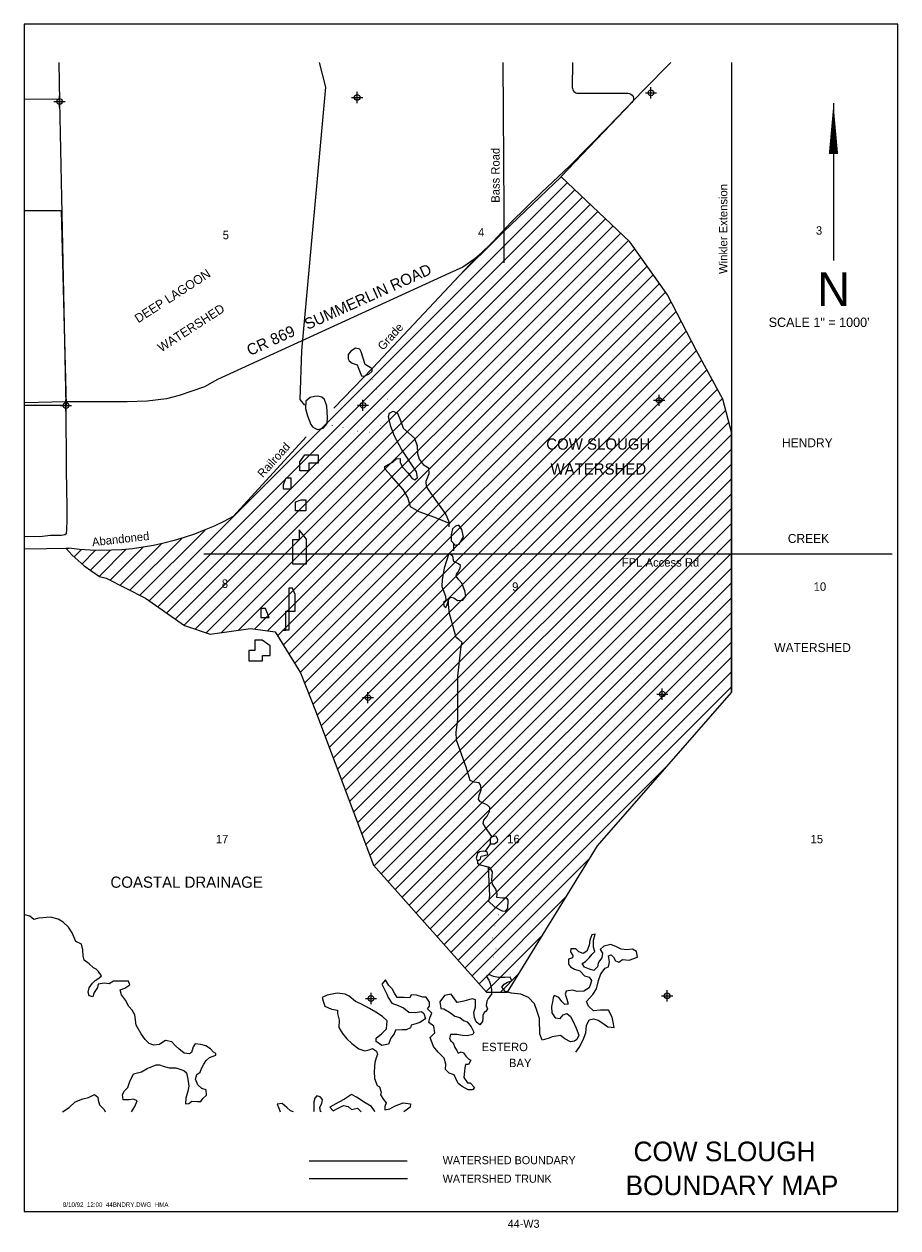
# Model space of a CAD drawing. Extents: x 196417 to 204217, y 778877 to 789624.
import ezdxf
from ezdxf.enums import TextEntityAlignment as Align

# ---------------------------------------------------------------- set-up
doc = ezdxf.new("R2010")
doc.units = 0
doc.header["$LTSCALE"] = 200
doc.header["$PDMODE"] = 34
doc.header["$PDSIZE"] = 50
doc.linetypes.add('STREAM', pattern=[0])
doc.layers.get('0').update_dxf_attribs({"linetype": 'CONTINUOUS'})
for name, color, linetype in [('BORDER', 11, 'CONTINUOUS'), ('EWATER', 4, 'CONTINUOUS'), ('HATCH', 12, 'CONTINUOUS'), ('MAJROADS', 9, 'CONTINUOUS'), ('SEC', 2, 'CONTINUOUS'), ('TEXT', 7, 'CONTINUOUS'), ('TRUNKS', 5, 'STREAM'), ('WATER', 4, 'CONTINUOUS'), ('WSHEDS', 3, 'CONTINUOUS')]:
    doc.layers.add(name, color=color, linetype=linetype)

# ---------------------------------------------------------------- blocks, each defined once
blk = doc.blocks.new('*X')
at = {"color": 0}
for p, q in [((197532.456462, 784475.279021), (201265.101957, 788207.924516)), ((197610.359191, 784420.599228), (201333.304266, 788143.544303)), ((197688.26192, 784365.919436), (201401.506574, 788079.16409)), ((197766.164649, 784311.239643), (201469.708882, 788014.783876)), ((197844.067378, 784256.559851), (201537.91119, 787950.403663)), ((197942.256156, 784222.166107), (201606.113499, 787886.02345)), ((198041.573078, 784188.900508), (201674.315807, 787821.643237)), ((198175.517194, 784190.262102), (201742.518115, 787757.263023)), ((198330.184013, 784212.3464), (201810.720423, 787692.88281)), ((200274.013929, 787349.419009), (200683.282479, 787758.687559)), ((198473.443695, 784223.02356), (201868.118194, 787617.698059)), ((198589.709451, 784206.706795), (201923.091435, 787540.088778)), ((198678.065371, 784162.480194), (201978.064675, 787462.479498)), ((198728.767617, 784080.599918), (202033.037916, 787384.870217)), ((198779.469863, 783998.719642), (202088.011156, 787307.260936)), ((198830.172109, 783916.839367), (202142.984397, 787229.651655)), ((198880.874355, 783834.959091), (202191.236311, 787145.321048)), ((198919.091463, 783740.593678), (202236.59349, 787058.095705)), ((198956.823715, 783645.743408), (202281.950668, 786970.870362)), ((198994.555966, 783550.893139), (202327.307847, 786883.645019)), ((199031.70035, 783455.455001), (202372.665025, 786796.419676)), ((199067.910985, 783359.083114), (202418.063652, 786709.235782)), ((199104.12162, 783262.711228), (202464.857484, 786623.447091)), ((199140.332255, 783166.339342), (202511.651315, 786537.658401)), ((199176.54289, 783069.967455), (202558.445146, 786451.869711)), ((199212.753525, 782973.595569), (202605.238977, 786366.08102)), ((199248.96416, 782877.223682), (202652.032808, 786280.29233)), ((199285.174795, 782780.851796), (202680.060442, 786175.737442)), ((199321.38543, 782684.479909), (202707.215898, 786070.310377)), ((199357.596065, 782588.108023), (202730.492259, 785961.004216)), ((199393.806701, 782491.736136), (202730.492259, 785828.421695)), ((199430.017336, 782395.36425), (202730.492259, 785695.839173)), ((199466.227971, 782298.992364), (202730.492259, 785563.256652)), ((199502.438606, 782202.620477), (202730.492259, 785430.67413)), ((199541.271971, 782108.871321), (202730.492259, 785298.091609)), ((197448.979214, 784524.384294), (198031.796283, 785107.201363)), ((199603.732714, 782038.749543), (202730.492259, 785165.509087)), ((197361.333151, 784569.320752), (197824.334187, 785032.321789)), ((199666.193458, 781968.627765), (202730.492259, 785032.926566)), ((196799.223493, 784935.288745), (196808.244676, 784944.309928)), ((196863.431416, 784866.914146), (196929.366767, 784932.849497)), ((196932.810076, 784803.710285), (197055.337294, 784926.237503)), ((197009.49079, 784747.808477), (197188.151498, 784926.469186)), ((197088.916786, 784694.651952), (197329.068011, 784934.803177)), ((197186.041025, 784659.19367), (197479.899158, 784953.051803)), ((197273.687088, 784614.257211), (197643.426143, 784983.996266)), ((199728.654201, 781898.505987), (202730.492259, 784900.344044)), ((199791.114945, 781828.384209), (202730.492259, 784767.761523)), ((199853.575688, 781758.262431), (202730.492259, 784635.179002)), ((199916.036432, 781688.140653), (202730.492259, 784502.59648)), ((199978.497175, 781618.018875), (202730.492259, 784370.013959)), ((200040.957919, 781547.897097), (202730.492259, 784237.431437)), ((200103.418662, 781477.775319), (202730.492259, 784104.848916)), ((200165.879406, 781407.653541), (202730.492259, 783972.266394)), ((200228.340149, 781337.531763), (202730.492259, 783839.683873)), ((200290.800893, 781267.409985), (202730.492259, 783707.101351)), ((200353.261636, 781197.288207), (202163.681125, 783007.707696)), ((200415.72238, 781127.166429), (201468.45101, 782179.89506)), ((200478.183123, 781057.044651), (201255.63166, 781834.493188)), ((200540.643867, 780986.922873), (201042.81231, 781489.091317)), ((200668.712942, 780982.409427), (200829.99296, 781143.689445))]:
    blk.add_line(p, q, dxfattribs=at)

msp = doc.modelspace()

# ---------------------------------------------------------------- linework, layer by layer
at = {"layer": 'BORDER', "color": 0}
msp.add_lwpolyline([(196416.558642, 779024.044808), (204216.558642, 779024.044808), (204216.558642, 789624.044808), (196416.558642, 789624.044808)], close=True, dxfattribs=at)
at = {"layer": 'EWATER', "color": 0}
for points in [[(198923.529429, 785777.230934), (198999.237785, 785777.230934), (199040.564303, 785777.230934), (199040.564303, 785705.103537), (198959.393025, 785705.103537), (198959.393025, 785636.893813), (198876.647515, 785636.893813), (198876.647515, 785698.142711), (198876.647515, 785716.339538)], [(198757.271861, 785572.030332), (198798.087131, 785572.030332), (198798.087131, 785562.089162), (198798.087131, 785512.178466), (198798.087131, 785471.174052), (198731.714891, 785471.174052), (198731.714891, 785514.157101)], [(198891.173776, 785376.980389), (198932.948938, 785376.980389), (198932.948938, 785330.099363), (198932.948938, 785279.3093), (198888.182816, 785279.3093), (198852.007733, 785279.3093), (198839.445497, 785279.3093), (198839.445497, 785319.831891), (198839.445497, 785359.634836)], [(198872.169472, 785107.82199), (198872.169472, 785018.395942), (198812.8804, 785018.395942), (198812.8804, 784935.610836), (198812.8804, 784890.127286), (198812.8804, 784843.763926), (198812.8804, 784806.461482), (198863.709173, 784806.461482), (198936.956626, 784806.461482), (198936.956626, 784829.072619), (198936.956626, 784894.880291), (198936.956626, 784945.711282), (198936.956626, 785026.881673)], [(198813.123958, 784588.811905), (198779.713959, 784588.811905), (198779.713959, 784420.021545), (198779.713959, 784304.918404), (198779.713959, 784213.560623), (198725.499108, 784213.560623), (198752.981393, 784213.560623), (198752.981393, 784275.981123), (198752.981393, 784383.914597), (198835.25194, 784383.914597), (198835.25194, 784530.610153)], [(198572.532503, 784407.230566), (198529.825542, 784407.230566), (198529.825542, 784324.887686), (198603.072996, 784324.887686)], [(198540.683901, 784125.268354), (198476.658414, 784125.268354), (198476.658414, 784083.528591), (198476.658414, 784030.812326), (198423.929313, 784030.812326), (198423.929313, 783940.132375), (198509.094797, 783940.132375), (198543.947843, 783940.132375), (198543.947843, 783987.178652), (198611.883697, 783987.178652), (198611.883697, 784074.753493)]]:
    msp.add_lwpolyline(points, close=True, dxfattribs=at)
at = {"layer": 'MAJROADS', "color": 0}
for points in [[(196726.7677, 789280.583655), (196733.474151, 788933.396155), (196789.977753, 786218.454124), (196793.534341, 785639.156081), (196799.445183, 785312.335842), (196798.527763, 785190.849277), (196793.769139, 785115.475458), (196793.452787, 785073.583539), (196780.821941, 785065.30006), (196751.434327, 785057.143123), (196650.893722, 785057.902366), (196558.636594, 785046.030764), (196416.558642, 785049.890096)], [(202189.980973, 789280.583655), (201945.386429, 789034.878675), (201627.002113, 788703.827587), (201286.758461, 788359.730467), (201032.97582, 788116.934481), (200764.963637, 787856.70883), (200601.923331, 787679.186484), (200522.062067, 787599.698648), (200440.033285, 787526.764521), (200331.810131, 787453.891779), (200212.716136, 787399.598961), (198144.402105, 786451.620433), (198027.465397, 786386.408178), (197800.263346, 786308.357067), (197688.865646, 786278.057854), (197514.187899, 786257.729878), (197336.271663, 786252.689626), (196788.370146, 786252.882172), (196416.558642, 786244.03771)], [(200688.81596, 789280.583655), (200698.115671, 787964.445508), (200697.837468, 787491.558835)], [(202730.492259, 789280.583655), (202730.492259, 783656.569226)], [(196721.510857, 788953.163985), (196416.558642, 788950.384071)]]:
    msp.add_lwpolyline(points, dxfattribs=at)
at = {"layer": 'MAJROADS', "color": 0, "linetype": 'CONTINUOUS'}
msp.add_lwpolyline([(204166.558642, 784892.648915), (198019.889459, 784892.648915)], dxfattribs=at)
at = {"layer": 'SEC', "color": 0}
for p in [(196733.474154, 788933.396169), (196733.474154, 788933.396169), (199389.654853, 788969.271966), (202012.345217, 789009.518517), (202085.446416, 786265.161765), (196789.977756, 786218.454139), (196789.977756, 786218.454139), (199441.7877, 786220.8396), (199486.29149, 783610.693922), (202113.125577, 783642.53951), (199513.630105, 780925.234721), (202157.175305, 780948.611237)]:
    msp.add_point(p, dxfattribs=at)
at = {"layer": 'TEXT', "color": 0}
msp.add_line((203641.157845, 788919.07809), (203641.157845, 787514.274587), dxfattribs=at)
msp.add_lwpolyline([(203641.157845, 788919.07809, 0, 83.25, 0), (203641.157845, 788464.049163, 83.25, 83.25, 0)], format="xyseb", dxfattribs=at)
at = {"layer": 'TRUNKS', "color": 0}
for points in [[(199050.976503, 789280.583655), (199107.569495, 789061.097469), (198894.062163, 786705.42965)], [(198894.062163, 786705.42965), (198877.302974, 786272.181613), (198919.07724, 786221.124176)], [(200208.602597, 785178.531896), (200208.602597, 785135.87652)], [(200249.634534, 784989.616934), (200249.634534, 784920.915533)], [(200593.260868, 782370.651382), (200534.738445, 782450.049889), (200515.060162, 782486.058791), (200520.49418, 782516.629347), (200548.847675, 782553.767987), (200571.741184, 782593.0856), (200572.804269, 782629.110949), (200553.138105, 782649.836737), (200491.980546, 782681.446141), (200473.406033, 782702.172794), (200477.745803, 782736.017438), (200496.264051, 782786.248099), (200494.049587, 782825.545803), (200478.74743, 782849.550006), (200433.984545, 782856.064422), (200399.039595, 782871.319836), (200361.829975, 782989.188713), (200275.39738, 783231.46685), (200272.066162, 783302.421567), (200289.444285, 783413.783818), (200286.953689, 783801.31819), (200319.490278, 784069.890302), (200328.197517, 784102.646757), (200296.518864, 784128.821278), (200272.488692, 784146.26865), (200213.369012, 784361.277153), (200205.662534, 784443.144918), (200204.033171, 784480.502809)], [(200575.484829, 782303.726057), (200531.775701, 782240.590649)], [(200463.783722, 782158.028961), (200463.783722, 782133.746112), (200488.066572, 782119.176402), (200556.05855, 782099.750122)], [(198960.530394, 779317.410046), (199838.272096, 779317.410046)]]:
    msp.add_lwpolyline(points, dxfattribs=at)
at = {"layer": 'WATER', "color": 0}
for points in [[(199414.229592, 786720.831141), (199374.96834, 786730.789665), (199334.492008, 786704.731563), (199308.190541, 786674.258683), (199309.151026, 786636.051516), (199317.815843, 786616.374089), (199345.032865, 786595.541487), (199388.64899, 786582.293408), (199397.298831, 786558.249876), (199428.702243, 786485.009033), (199449.426268, 786480.57179), (199493.147227, 786497.886449), (199524.898836, 786526.157557), (199524.969974, 786546.896557), (199506.45521, 786558.966996), (199460.700961, 786585.320879), (199425.06623, 786697.871647)], [(198928.86006, 786190.916429), (198947.195108, 786126.452726), (198975.305221, 786047.765483), (198993.786287, 786025.871307), (199035.196896, 786006.081558), (199086.539819, 786017.912377), (199120.515666, 786058.182786), (199126.156757, 786111.648857), (199118.86427, 786213.187016), (199097.232179, 786271.112793), (199073.297224, 786294.117216), (199038.390845, 786300.786184), (199007.824364, 786299.799492), (198969.583501, 786289.015271), (198930.183718, 786258.587319)], [(200213.360453, 785165.921297), (200083.652276, 785219.851632), (199941.926078, 785270.548572), (199865.668996, 785314.471711), (199841.943709, 785398.601609), (199801.79311, 785467.506299), (199693.063554, 785591.223183), (199636.513852, 785652.54335), (199636.584989, 785673.282351), (199667.211376, 785691.733465), (199708.764259, 785713.421718), (199741.607395, 785741.689081), (199774.368161, 785745.942864), (199772.076531, 785714.296088), (199793.746063, 785667.285574), (199841.608484, 785619.093676), (199880.723717, 785566.565625), (199905.791383, 785555.564248), (199927.689303, 785575.136841), (199920.224589, 785626.464787), (199785.56423, 785827.7699), (199723.744099, 785943.685104), (199691.294089, 786030.028008), (199670.86959, 786121.787359), (199679.699146, 786150.137091), (199712.504842, 786167.489191), (199748.465306, 786149.901215), (199775.528821, 786084.316033), (199800.401795, 786016.555285), (199901.606733, 785926.701927), (199926.475963, 785857.849653), (199929.514666, 785789.072261), (199944.623808, 785738.809632), (199978.30013, 785691.757933), (200025.138417, 785663.217253), (200028.225793, 785608.629704), (200002.884811, 785539.949657), (200007.101154, 785496.273627), (200046.182691, 785433.921839), (200121.134834, 785327.785442), (200179.792709, 785244.62726), (200204.710611, 785189.964829)], [(200240.483873, 785117.800536), (200228.297368, 785065.448456), (200229.197947, 785009.776868), (200263.999492, 784972.545162), (200300.04607, 784980.062292), (200337.390098, 785047.609628), (200324.516425, 785113.146138), (200296.260294, 785149.263853), (200268.942183, 785140.625244)], [(200209.164834, 784897.417047), (200165.054492, 784766.583648), (200147.245617, 784666.223129), (200144.841664, 784601.830562), (200178.3832, 784515.483915), (200181.526737, 784477.26926), (200161.819358, 784459.872232), (200163.901321, 784430.393532), (200181.317069, 784416.143785), (200193.409973, 784441.207706), (200206.676772, 784490.281463), (200226.387895, 784508.770018), (200251.474281, 784503.226272), (200284.137702, 784479.100371), (200333.26762, 784482.206467), (200358.492536, 784517.049197), (200349.917576, 784562.923256), (200325.05209, 784632.867056), (200296.773494, 784662.435613), (200272.868493, 784694.172246), (200275.11145, 784711.62918), (200289.361198, 784729.044929), (200308.048188, 784767.184702), (200311.397648, 784789.003997), (200292.894117, 784804.349015), (200253.67405, 784826.314328), (200244.011308, 784873.283657)], [(200591.267503, 782370.284699), (200626.218811, 782376.714047), (200642.483128, 782345.003622), (200639.126179, 782321.001275), (200615.045207, 782301.43617), (200579.028581, 782302.65125), (200579.148391, 782337.580094), (200583.60061, 782362.670223)], [(200551.504546, 782233.978692), (200514.411371, 782239.563622), (200482.738386, 782234.214568), (200463.034751, 782217.909066), (200453.076228, 782178.647814), (200459.554249, 782157.886349), (200475.930888, 782158.921714), (200491.253441, 782170.876087), (200495.701916, 782194.874691), (200525.199336, 782202.414285), (200554.696756, 782209.95388)], [(200559.757517, 782094.233367), (200570.895684, 781840.958069), (200562.006222, 781795.143915), (200616.406569, 781743.654973), (200683.953904, 781706.310945), (200714.512898, 781705.114585), (200733.147471, 781727.972989), (200737.771917, 781803.273331), (200724.73725, 781821.874208), (200687.625354, 781822.001506), (200637.430118, 781826.539838), (200640.813275, 781858.18287), (200627.864722, 781901.888853), (200598.539529, 781944.55947), (200591.029887, 781982.789101), (200596.734627, 782054.81112), (200578.298489, 782089.803612), (200560.860276, 782097.504202)]]:
    msp.add_lwpolyline(points, close=True, dxfattribs=at)
for points in [[(197374.527925, 779911.9222), (197404.119054, 779961.891169), (197425.380731, 780011.987772), (197391.97381, 780024.766824), (197354.270463, 780020.828637), (197299.849877, 780021.186876), (197295.966803, 780067.262622), (197312.932054, 780100.641986), (197342.428345, 780129.75248), (197359.531381, 780184.062839), (197393.461882, 780250.821567), (197464.765049, 780271.284095), (197515.192335, 780300.256805), (197594.95057, 780333.222815), (197624.253962, 780333.029917), (197657.660883, 780320.250865), (197711.998799, 780307.334029), (197770.605584, 780306.948232), (197808.198704, 780294.141624), (197841.605625, 780281.362572), (197866.585034, 780260.266236), (197878.785392, 780205.762979), (197886.744436, 780142.914881), (197878.068913, 780096.921806), (197860.910763, 780034.239049), (197856.393882, 779984.032219), (197885.724831, 779988.025519), (197915.166008, 780008.763616), (197965.372839, 780004.246734), (197994.676232, 780004.053836), (198011.613926, 780033.247001), (198045.296415, 780062.329939), (198041.413342, 780108.405684), (198003.820222, 780121.212293), (197966.364887, 780154.949896), (197945.764575, 780205.322068), (197958.598741, 780247.101387), (197988.039918, 780267.839484), (198000.81897, 780301.246405), (198021.997976, 780338.784411), (198043.149426, 780372.136218), (198072.61816, 780397.060513), (198127.176531, 780417.633269), (198127.286759, 780434.378064), (198106.438434, 780447.074446), (198081.514139, 780476.54318), (198039.817491, 780501.935942), (197993.851973, 780514.797665), (197943.645143, 780519.314546), (197926.735005, 780494.30758), (197909.659527, 780444.18342), (197892.832061, 780431.735051), (197846.811429, 780436.224376), (197796.825054, 780474.230849), (197767.714559, 780503.72714), (197734.445423, 780537.437187), (197680.107507, 780550.354023), (197654.880086, 780533.774569), (197625.438909, 780513.036472), (197575.176964, 780509.180956), (197533.397645, 780522.015122), (197495.969867, 780559.938924), (197462.810958, 780610.393767), (197417.258794, 780686.048473), (197405.306448, 780778.227521), (197380.464823, 780820.254852), (197351.381886, 780853.937342), (197322.436733, 780908.550826), (197285.091625, 780959.033226), (197272.808597, 781000.977886), (197314.780814, 781017.447113), (197361.021901, 781046.44738), (197348.683759, 781080.019642), (197319.380366, 781080.21254), (197269.145979, 781080.543223), (197214.725393, 781080.901462), (197176.884261, 781056.032281), (197130.863629, 781060.521605), (197076.387929, 781052.507447), (197072.008832, 781023.231611), (197042.402313, 780977.376321), (197029.595705, 780939.783201), (196996.161227, 780948.376054), (196988.009284, 780981.920759), (196996.629694, 781019.541436), (197026.208655, 781061.210527), (197051.49119, 781086.16238), (197085.118566, 781106.872919), (197106.187346, 781127.66613), (197081.318164, 781165.507262), (197060.524954, 781186.576041), (197035.490431, 781199.299979), (196998.035095, 781233.037583), (196952.207362, 781266.8303), (196944.082976, 781304.561204), (196940.255017, 781359.009348), (196928.027102, 781409.326406), (196877.958056, 781434.774282), (196844.964489, 781510.346318), (196811.80558, 781560.801161), (196766.060517, 781607.152475), (196720.17767, 781632.572794), (196653.308714, 781649.7585), (196548.598627, 781642.075025), (196502.467768, 781629.819554), (196469.171074, 781659.343401), (196423.205556, 781672.205124), (196416.558642, 781669.762317)], [(201342.508007, 780446.703966), (201372.086969, 780488.373057), (201406.01747, 780555.131785), (201431.548017, 780617.759428), (201436.175127, 780684.711054), (201461.623003, 780734.7801), (201499.353907, 780742.904486), (201541.133226, 780730.07032), (201582.829874, 780704.677558), (201628.657608, 780670.88484), (201683.050637, 780666.340402), (201674.981365, 780712.443704), (201666.912093, 780758.547006), (201633.835855, 780821.560446), (201562.670472, 780822.028913), (201499.822374, 780814.069868), (201454.049755, 780856.234984), (201437.580528, 780898.207201), (201462.89062, 780927.345252), (201492.414468, 780960.641945), (201526.234742, 781010.655878), (201543.475562, 781085.897231), (201564.792353, 781144.366232), (201602.798826, 781194.352607), (201632.184889, 781206.718306), (201640.860413, 781252.711381), (201632.846255, 781307.187081), (201658.018562, 781315.394137), (201678.811772, 781294.325358), (201695.336113, 781260.725539), (201724.556835, 781247.974044), (201758.211768, 781272.870783), (201816.790996, 781268.298787), (201892.307919, 781292.919957), (201884.266204, 781343.209458), (201846.728198, 781364.388465), (201796.466253, 781360.532948), (201746.259423, 781365.04983), (201704.535218, 781386.256394), (201654.438615, 781407.518071), (201591.535403, 781391.186629), (201557.852913, 781362.103691), (201578.563453, 781328.476315), (201574.101685, 781286.641882), (201553.005349, 781261.662473), (201540.308968, 781240.814149), (201535.902313, 781207.352114), (201502.192267, 781174.082978), (201464.599147, 781186.889587), (201418.661186, 781203.937508), (201397.950646, 781237.564884), (201427.364267, 781254.116782), (201461.074313, 781287.385918), (201486.411962, 781320.710169), (201511.694497, 781345.662021), (201499.383912, 781383.420482), (201499.797266, 781446.213467), (201512.714102, 781500.551382), (201483.355596, 781492.371883), (201466.307674, 781446.433922), (201461.818349, 781400.41329), (201440.529115, 781346.130488), (201406.901739, 781325.419949), (201369.336176, 781342.412756), (201340.198125, 781367.722848), (201298.336135, 781367.998417), (201293.984595, 781342.90878), (201314.695134, 781309.281404), (201310.371151, 781288.377966), (201276.798889, 781276.039825), (201276.495763, 781229.991636), (201293.102774, 781208.950414), (201330.640781, 781187.771407), (201376.578741, 781170.723486), (201418.165162, 781128.585927), (201459.944481, 781115.751762), (201480.682577, 781086.310584), (201472.089724, 781052.876107), (201459.310672, 781019.469186), (201413.069586, 780990.468919), (201354.435244, 780986.668516), (201312.655925, 780999.502682), (201253.994026, 780991.516081), (201245.42873, 780962.267802), (201261.897956, 780920.295585), (201274.153428, 780874.164726), (201244.822478, 780870.171425), (201219.870626, 780895.45396), (201190.815245, 780933.322649), (201149.063483, 780950.343013), (201140.553301, 780929.467132), (201131.960448, 780896.032655), (201123.312481, 780854.225779), (201127.112883, 780795.591437), (201156.140707, 780753.536549), (201202.133782, 780744.861025), (201227.471431, 780778.185275), (201261.043693, 780790.523417), (201294.367943, 780765.185768), (201319.182011, 780718.972239), (201343.913408, 780660.200112), (201368.617249, 780597.241786), (201351.624441, 780559.676223), (201330.583219, 780543.069212), (201292.879871, 780539.131025), (201242.810825, 780564.578901), (201205.327933, 780594.130306), (201129.893681, 780582.067733), (201104.693817, 780569.674478), (201041.790605, 780553.343035), (201021.21785, 780607.901406), (201021.520975, 780653.949595), (201017.582789, 780691.652942), (201017.941028, 780746.073528), (200997.423387, 780809.004297), (200972.747103, 780876.148822), (200918.712313, 780935.113846), (200851.926028, 780964.858149), (200768.257163, 780973.781685), (200713.919247, 780986.698521), (200680.677668, 781024.594767), (200701.801561, 781053.760375), (200731.215181, 781070.312273), (200768.973642, 781082.622858), (200756.6355, 781116.19512), (200706.373556, 781112.339604), (200651.95297, 781112.697843), (200605.959895, 781121.373367), (200564.208133, 781138.393731), (200543.166911, 781121.78672), (200563.877451, 781088.159344), (200576.243149, 781058.773281), (200588.443506, 781004.270024), (200588.167938, 780962.408034), (200558.616533, 780924.925142), (200545.892595, 780899.890619), (200541.458384, 780862.242385), (200553.824082, 780832.856322), (200536.913945, 780807.849356), (200524.300235, 780799.559629), (200511.576296, 780774.525106), (200511.438512, 780753.594111), (200507.031858, 780720.132076), (200485.907965, 780690.966468), (200452.583715, 780716.304117), (200436.086931, 780754.090135), (200432.203858, 780800.16588), (200445.093137, 780850.317597), (200445.506491, 780913.110581), (200420.444411, 780921.64832), (200382.713506, 780913.523934), (200340.768846, 780901.240906), (200282.07939, 780889.068106), (200257.182652, 780922.723039), (200228.154828, 780964.777927), (200169.465372, 780952.605126), (200127.217586, 780894.27391), (200135.204187, 780835.612011), (200164.480023, 780831.232914), (200214.521512, 780801.598838), (200260.349246, 780767.806121), (200306.314763, 780754.944398), (200339.639014, 780729.60675), (200373.045935, 780716.827698), (200406.232401, 780670.559054), (200431.046468, 780624.345524), (200422.536286, 780603.469643), (200372.219228, 780591.241729), (200330.384795, 780595.703497), (200280.205522, 780604.406577), (200221.598737, 780604.792374), (200212.978327, 780567.171697), (200225.399139, 780546.158032), (200246.219906, 780529.275451), (200262.689133, 780487.303234), (200279.268588, 780462.075813), (200291.661843, 780436.875949), (200316.861707, 780449.269204), (200337.737588, 780440.759022), (200358.475685, 780411.317845), (200383.427537, 780386.03531), (200404.275861, 780373.338929), (200383.096855, 780335.800922), (200357.979661, 780335.966264), (200349.414365, 780306.717985), (200340.463272, 780218.862921), (200373.649738, 780172.594277), (200398.766932, 780172.428936), (200436.167154, 780130.318934), (200419.284573, 780109.498167), (200381.608783, 780109.746179), (200327.381095, 780139.407811), (200289.870645, 780164.773017), (200269.242776, 780210.95899), (200256.904635, 780244.531252), (200210.939117, 780257.392975), (200177.66998, 780291.103022), (200182.159305, 780337.123653), (200165.772749, 780391.654467), (200111.710402, 780446.433293), (200070.179095, 780496.943249), (200041.399283, 780576.673927), (200083.536842, 780618.260348), (200075.55024, 780676.922247), (200029.722507, 780710.714965), (200038.370474, 780752.52184), (200055.390839, 780794.273602), (200017.96306, 780832.197405), (200034.873197, 780857.204371), (200035.093652, 780890.693962), (200006.093385, 780936.935049), (199976.789993, 780937.127947), (199918.293435, 780954.25854), (199872.272803, 780958.747864), (199859.521308, 780929.527142), (199809.314478, 780934.044024), (199746.521494, 780934.457377), (199721.652312, 780972.298509), (199700.969329, 781010.112084), (199671.858835, 781039.608375), (199642.886125, 781090.035661), (199609.148521, 781052.580325), (199629.803947, 781010.580551), (199654.618015, 780964.367021), (199666.983714, 780934.980958), (199700.142622, 780884.526116), (199754.425424, 780863.236881), (199804.522027, 780841.975204), (199850.322204, 780803.996288), (199908.901432, 780799.424292), (199963.377132, 780807.438451), (199984.197899, 780790.55587), (200000.63957, 780744.397454), (199950.184727, 780711.238545), (199912.426266, 780698.927961), (199870.481606, 780686.644933), (199866.130065, 780661.555296), (199828.344047, 780645.058512), (199790.668257, 780645.306524), (199732.033915, 780641.506121), (199719.254863, 780608.099201), (199689.703458, 780570.616308), (199668.414224, 780516.333506), (199609.724768, 780504.160706), (199559.738392, 780542.167179), (199559.93129, 780571.470572), (199606.227491, 780608.843236), (199652.578805, 780654.588299), (199657.233471, 780725.726124), (199615.619494, 780763.677484), (199557.26072, 780801.739071), (199498.87439, 780835.614459), (199423.798378, 780877.972472), (199373.701775, 780899.23415), (199319.584314, 780945.640578), (199282.018751, 780962.633386), (199210.908483, 780971.474251), (199122.888078, 780955.308149), (199076.702105, 780934.68028), (199084.854048, 780901.135575), (199101.295718, 780854.977159), (199159.737162, 780829.474169), (199214.102634, 780820.743532), (199213.909736, 780791.440139), (199230.268735, 780732.723126), (199225.641626, 780665.7715), (199258.772978, 780611.130458), (199296.145643, 780564.834258), (199341.918262, 780522.669143), (199404.408121, 780476.207601), (199458.71848, 780459.104565), (199496.449384, 780467.228951), (199525.835447, 780479.59465), (199563.345897, 780454.229444), (199571.525396, 780424.870938), (199558.773901, 780395.650216), (199545.939735, 780353.870897), (199541.229956, 780274.360674), (199545.002801, 780211.540133), (199569.706642, 780148.581807), (199590.554966, 780135.885426), (199602.810437, 780089.754567), (199598.458896, 780064.66493), (199623.300521, 780022.637599), (199648.224817, 779993.168865), (199635.445765, 779959.761944), (199635.252867, 779930.458552), (199681.356169, 779938.527824), (199723.3835, 779963.369448), (199798.927979, 779992.176817), (199865.852048, 779983.363509), (199861.472951, 779954.087673), (199827.818018, 779929.190935), (199806.425999, 779911.9222)], [(196759.381264, 779911.9222), (196817.96853, 779953.190536), (196872.719799, 780003.066684), (196939.864324, 780027.742968), (196990.181382, 780039.970882), (197044.794866, 780068.916035), (197073.932918, 780043.605943), (197077.953775, 780018.461193), (197090.236803, 779976.516532), (197111.030014, 779955.447753), (197131.823224, 779934.378974), (197139.822347, 779911.9222)], [(199070.411243, 779911.9222), (199061.633383, 779917.489049), (199057.695196, 779955.192397), (199074.660447, 779988.571761), (199079.067101, 780022.033796), (199058.301448, 780047.288774), (199029.053169, 780055.85407), (199012.170588, 780035.033303), (199003.577735, 780001.598825), (199003.329723, 779963.923034), (199003.026598, 779917.874846), (199001.152032, 779911.9222)], [(199546.868124, 779911.9222), (199543.101376, 779922.692405), (199518.232194, 779960.533537), (199459.845864, 779994.408925), (199384.824966, 780045.139336), (199338.914562, 780066.373457), (199275.846008, 780024.924821), (199225.44628, 780000.13831), (199145.605374, 779954.613702), (199174.688311, 779920.931212), (199220.901841, 779945.74528), (199267.115371, 779970.559348), (199308.922247, 779961.911381), (199338.032741, 779932.415091), (199392.535998, 779944.615448), (199424.801635, 779911.9222)], [(198820.135305, 779911.9222), (198793.744207, 779923.438889), (198760.447514, 779952.962737), (198718.805979, 779986.727898), (198676.916433, 779982.817267), (198689.227018, 779945.058806), (198701.722099, 779911.9222)]]:
    msp.add_lwpolyline(points, dxfattribs=at)
at = {"layer": 'WSHEDS', "color": 0}
for points in [[(201310.621615, 789280.583655), (201309.874092, 789057.527652, 0.415195), (201359.873811, 789007.360089), (201806.087505, 789007.360089, -0.659904), (201842.245551, 788922.82611), (201211.158996, 788262.060765, -0.011701), (201209.503763, 788260.406957), (200698.002879, 787772.722549, 0.014134)], [(198934.840124, 785938.260873), (198282.888934, 785228.784578, -0.160426), (196815.015155, 784944.656628), (196791.941688, 784943.475091), (196845.566433, 784883.18912), (196951.766747, 784786.440784), (197090.60581, 784693.521559), (197148.422167, 784678.480996), (197499.124748, 784498.674494), (197848.171459, 784253.679203), (198078.7568, 784176.446047), (198438.906647, 784227.870499), (198656.481851, 784197.335939), (198882.769754, 783831.898164), (199017.710575, 783492.687736), (199535.031323, 782115.877406), (200544.664204, 780982.409427), (200730.620283, 780982.409427), (201535.244998, 782288.300467), (202730.492259, 783656.569226), (202730.492259, 784892.648915), (202730.492259, 785979.943329), (202654.111011, 786276.482291), (202416.713597, 786711.710884), (202159.533065, 787206.28883), (201823.220061, 787681.083659), (201209.503763, 788260.406957), (200441.90343, 787528.547588, 0.014134), (200439.913836, 787526.540267), (199529.225359, 786554.253474), (199181.164904, 786194.190935)]]:
    msp.add_lwpolyline(points, format="xyb", dxfattribs=at)
for points in [[(196416.558642, 787958.382817), (196747.830176, 787958.382817), (196790.824726, 786219.261672), (196416.558642, 786219.261672)], [(196416.558642, 784937.951831), (196815.015155, 784944.656628)], [(198961.906513, 779474.879596), (199835.968346, 779474.879596)]]:
    msp.add_lwpolyline(points, dxfattribs=at)

# ---------------------------------------------------------------- block references
at = {"layer": 'HATCH', "color": 0}
msp.add_blockref('*X', (0, 0), dxfattribs=at)

# ---------------------------------------------------------------- texts
at = {"layer": 'MAJROADS', "color": 0}
for s, rotation, p in [('Bass Road', 90, (200661.368079, 788028.750775)), ('Winkler Extension', 90, (202694.363167, 787393.405147)), ('Grade', 47.843836, (199620.942955, 786706.18283)), ('Railroad', 47.843836, (198547.612752, 785569.544818)), ('Abandoned', 6.263605, (197027.313897, 784962.161267))]:
    msp.add_text(s, height=75, rotation=rotation, dxfattribs=at).set_placement(p)
msp.add_text('CR 869   SUMMERLIN ROAD', height=100, rotation=24.314121, dxfattribs=at).set_placement((199248.392754, 787029.052743), align=Align.CENTER)
msp.add_text('FPL Access Rd', height=75, dxfattribs=at).set_placement((201752.020229, 784780.384847))
at = {"layer": 'TEXT', "color": 0}
for s, height, p in [('4', 75, (200495.861173, 787727.672473)), ('3', 75, (203512.567723, 787743.965712)), ('5', 75, (198217.432902, 787703.232615)), ('N', 299.7, (203642.636467, 787108.458618)), ('SCALE 1" = 1000\'', 83.916, (203512.926268, 786919.771819)), ('COW SLOUGH', 100, (201541.97233, 785824.888873)), ('HENDRY', 80, (203407.972598, 785846.363897)), ('WATERSHED', 100, (201542.741468, 785602.174181)), ('CREEK', 80, (203418.023426, 784991.625102)), ('9', 75, (200801.014118, 784564.718434)), ('10', 75, (203520.381936, 784564.718434)), ('WATERSHED', 80, (203454.798532, 784017.549225)), ('COW SLOUGH', 175, (202669.247065, 779472.282421)), ('BOUNDARY MAP', 175, (202735.189641, 779169.253407))]:
    msp.add_text(s, height=height, dxfattribs=at).set_placement(p, align=Align.CENTER)
for s, p in [('DEEP LAGOON', (197763.022286, 787163.311383)), ('WATERSHED', (197928.395904, 786878.053369))]:
    msp.add_text(s, height=80, rotation=32.880463, dxfattribs=at).set_placement(p, align=Align.CENTER)
for s, height, p in [('8', 75, (198181.546763, 784591.223996)), ('17', 75, (198128.248849, 782310.664111)), ('16', 75, (200729.5, 782310.664111)), ('15', 75, (203436.787704, 782310.664111)), ('COASTAL DRAINAGE', 100, (197187.817856, 781913.28517)), ('WATERSHED BOUNDARY', 72, (200153.227988, 779445.513804)), ('WATERSHED TRUNK', 72, (200153.227988, 779280.162717)), ('8/10/92  12:00  44BNDRY.DWG  HMA', 40, (196762.855678, 779064.502876)), ('44-W3', 72, (200733.700703, 778877.914796))]:
    msp.add_text(s, height=height, dxfattribs=at).set_placement(p)
at = {"layer": 'TRUNKS', "color": 0}
for p in [(199516.752596, 786448.921797), (199555.605155, 786362.275185), (199652.736553, 786270.772003), (199157.366425, 786037.111701), (199254.497822, 786018.457067), (199385.625209, 785985.232723), (199492.469747, 785976.291228), (199589.601144, 786035.341712), (200643.476808, 781667.515403), (200609.480819, 781569.61236), (200590.054539, 781461.996178), (200619.193958, 781364.093135), (200594.911109, 781290.472941), (200604.624249, 781178.000188)]:
    msp.add_text('.', height=50, dxfattribs=at).set_placement(p)
at = {"layer": 'WATER', "color": 0}
msp.add_text('ESTERO', height=75, dxfattribs=at).set_placement((200707.275268, 780454.738285), align=Align.CENTER)
msp.add_text('BAY', height=75, dxfattribs=at).set_placement((200744.572397, 780312.000667))

doc.saveas('drawing.dxf')
